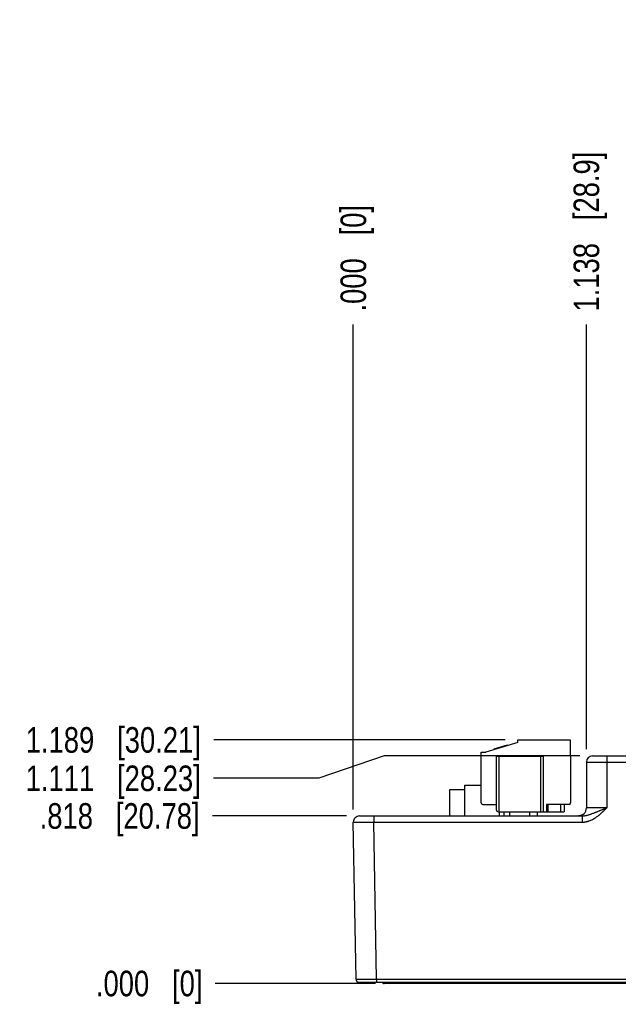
# Model space of a CAD drawing. Header units: inches. Extents: x 0 to 34, y 0 to 22.
# Tile 3 of 70: x 5.6 to 8.6, y 6.3 to 11.1. Entities that reach past the tile are written whole.
import ezdxf

# ---------------------------------------------------------------- set-up
doc = ezdxf.new("R2010")
doc.units = ezdxf.units.IN
doc.header["$LTSCALE"] = 1.87
doc.header["$MEASUREMENT"] = 0
doc.layers.get('0').update_dxf_attribs({"linetype": 'CONTINUOUS'})
doc.layers.add('DIMENSIONS', color=7, linetype='CONTINUOUS')
doc.styles.get("Standard").update_dxf_attribs({"font": 'txt', "width": 0.8})
doc.dimstyles.new('DIMSTYLE_1', dxfattribs={"dimtxt": 0.125, "dimasz": 0.18, "dimexe": 0.18, "dimexo": 0.0625, "dimgap": 0.09, "dimtad": 0, "dimtih": 1, "dimtoh": 1, "dimdec": 3, "dimzin": 4, "dimdsep": 46, "dimtxsty": 'STANDARD', "dimblk": '_FILLED', "dimblk1": '_FILLED', "dimblk2": '_FILLED', "dimcen": 0.09, "dimadec": 0, "dimazin": 0, "dimtp": 0.01, "dimtm": 0.01, "dimtfac": 1, "dimtdec": 3, "dimtofl": 0, "dimtmove": 0, "dimatfit": 3, "dimldrblk": '_FILLED', "dimfxl": 1, "dimtolj": 1, "dimtzin": 4, "dimarcsym": 0})

# ---------------------------------------------------------------- blocks, each defined once
blk = doc.blocks.new('*D0')
at = {"layer": 'DIMENSIONS', "color": 2, "linetype": 'CONTINUOUS'}
blk.add_line((8.4019, 7.4987), (8.4019, 9.5732), dxfattribs=at)
at = {"layer": 'DIMENSIONS', "color": 2, "linetype": 'CONTINUOUS', "insert": (8.3394, 9.6357), "char_height": 0.125, "width": 1.225, "attachment_point": 1, "rotation": 90, "line_spacing_factor": 0.9}
blk.add_mtext('1.138{\\Ftxt.shx;\\W1.000000;\\H0.125000; }[28.9]', dxfattribs=at)
blk = doc.blocks.new('_FILLED')
at = {"color": 0, "linetype": 'BYBLOCK'}
blk.add_solid([(0, 0), (-1, 0.174), (-1, -0.174)], dxfattribs=at)
blk = doc.blocks.new('*D1')
at = {"layer": 'DIMENSIONS', "color": 2, "linetype": 'CONTINUOUS'}
blk.add_line((7.2641, 7.205), (7.2641, 9.5732), dxfattribs=at)
at = {"layer": 'DIMENSIONS', "color": 2, "linetype": 'CONTINUOUS', "insert": (7.2016, 9.6357), "char_height": 0.125, "width": 0.825, "attachment_point": 1, "rotation": 90, "line_spacing_factor": 0.9}
blk.add_mtext('.000{\\Ftxt.shx;\\W1.000000;\\H0.125000; }[0]', dxfattribs=at)
blk = doc.blocks.new('*D2')
at = {"layer": 'DIMENSIONS', "color": 2, "linetype": 'CONTINUOUS'}
blk.add_line((10.1148, 7.5674), (10.1148, 9.5732), dxfattribs=at)
at = {"layer": 'DIMENSIONS', "color": 2, "linetype": 'CONTINUOUS', "insert": (10.0523, 9.6357), "char_height": 0.125, "width": 1.325, "attachment_point": 1, "rotation": 90, "line_spacing_factor": 0.9}
blk.add_mtext('2.851{\\Ftxt.shx;\\W1.000000;\\H0.125000; }[72.41]', dxfattribs=at)
blk = doc.blocks.new('*D3')
at = {"layer": 'DIMENSIONS', "color": 2, "linetype": 'CONTINUOUS'}
blk.add_line((14.4351, 7.5814), (14.4351, 9.5732), dxfattribs=at)
at = {"layer": 'DIMENSIONS', "color": 2, "linetype": 'CONTINUOUS', "insert": (14.3726, 9.6357), "char_height": 0.125, "width": 1.425, "attachment_point": 1, "rotation": 90, "line_spacing_factor": 0.9}
blk.add_mtext('7.171{\\Ftxt.shx;\\W1.000000;\\H0.125000; }[182.14]', dxfattribs=at)
blk = doc.blocks.new('*D4')
at = {"layer": 'DIMENSIONS', "color": 2, "linetype": 'CONTINUOUS'}
blk.add_line((7.2316, 7.173), (6.5759, 7.173), dxfattribs=at)
at = {"layer": 'DIMENSIONS', "color": 2, "linetype": 'CONTINUOUS', "insert": (6.5134, 7.2355), "char_height": 0.125, "width": 1.225, "attachment_point": 3, "line_spacing_factor": 0.9}
blk.add_mtext('.818{\\Ftxt.shx;\\W1.000000;\\H0.125000; }[20.78]', dxfattribs=at)
blk = doc.blocks.new('*D5')
at = {"layer": 'DIMENSIONS', "color": 2, "linetype": 'CONTINUOUS'}
blk.add_line((7.3729, 6.3549), (6.5902, 6.3549), dxfattribs=at)
at = {"layer": 'DIMENSIONS', "color": 2, "linetype": 'CONTINUOUS', "insert": (6.5277, 6.4174), "char_height": 0.125, "width": 0.825, "attachment_point": 3, "line_spacing_factor": 0.9}
blk.add_mtext('.000{\\Ftxt.shx;\\W1.000000;\\H0.125000; }[0]', dxfattribs=at)
blk = doc.blocks.new('*D6')
at = {"layer": 'DIMENSIONS', "color": 2, "linetype": 'CONTINUOUS'}
for p, q in [((7.415, 7.4662), (7.0952, 7.3568)), ((8.3694, 7.4662), (7.415, 7.4662)), ((7.0952, 7.3568), (6.5819, 7.3568))]:
    blk.add_line(p, q, dxfattribs=at)
at = {"layer": 'DIMENSIONS', "color": 2, "linetype": 'CONTINUOUS', "insert": (6.5194, 7.4193), "char_height": 0.125, "width": 1.325, "attachment_point": 3, "line_spacing_factor": 0.9}
blk.add_mtext('1.111{\\Ftxt.shx;\\W1.000000;\\H0.125000; }[28.23]', dxfattribs=at)
blk = doc.blocks.new('*D7')
at = {"layer": 'DIMENSIONS', "color": 2, "linetype": 'CONTINUOUS'}
blk.add_line((8.0047, 7.5442), (6.5823, 7.5442), dxfattribs=at)
at = {"layer": 'DIMENSIONS', "color": 2, "linetype": 'CONTINUOUS', "insert": (6.5198, 7.6067), "char_height": 0.125, "width": 1.325, "attachment_point": 3, "line_spacing_factor": 0.9}
blk.add_mtext('1.189{\\Ftxt.shx;\\W1.000000;\\H0.125000; }[30.21]', dxfattribs=at)

msp = doc.modelspace()

# ---------------------------------------------------------------- linework, layer by layer
at = {"color": 7, "linetype": 'CONTINUOUS'}
for p, q in [((8.0672, 7.532), (7.9117, 7.4845)), ((8.0157, 7.5184), (7.9501, 7.4983)), ((7.955, 7.4998), (7.9556, 7.4979)), ((7.9616, 7.5018), (7.9622, 7.4999)), ((7.9682, 7.5038), (7.9687, 7.5019)), ((7.9764, 7.5063), (7.9769, 7.5044)), ((7.9911, 7.5108), (7.9917, 7.5089)), ((7.9993, 7.5133), (7.9999, 7.5115)), ((8.0059, 7.5153), (8.0065, 7.5135)), ((8.0125, 7.5174), (8.013, 7.5155)), ((8.0141, 7.5179), (8.0147, 7.516)), ((8.0157, 7.5184), (8.0163, 7.5165)), ((8.0672, 7.532), (8.0672, 7.5442)), ((8.0672, 7.5442), (8.3231, 7.5442)), ((8.3231, 7.5442), (8.3231, 7.4655)), ((7.8881, 7.2372), (7.8881, 7.4852)), ((7.8881, 7.4852), (7.9117, 7.4852)), ((7.9117, 7.4852), (7.9117, 7.4845)), ((7.9501, 7.4983), (7.9507, 7.4964)), ((7.9518, 7.4988), (7.9523, 7.4969)), ((7.9629, 7.2017), (7.9629, 7.4655)), ((7.9629, 7.4655), (8.1913, 7.4655)), ((7.9747, 7.4655), (7.9747, 7.1939)), ((8.1794, 7.1939), (8.1794, 7.4655)), ((8.1913, 7.4655), (8.1913, 7.1939)), ((8.3231, 7.4655), (8.3251, 7.4655)), ((8.3251, 7.4655), (8.3251, 7.2372)), ((8.4319, 7.4662), (10.094, 7.4662)), ((8.5019, 7.4662), (8.5019, 7.4359)), ((8.4019, 7.4362), (8.4019, 7.2124)), ((8.502, 7.4359), (8.502, 7.2128)), ((8.502, 7.4359), (10.094, 7.4359)), ((7.8081, 7.173), (7.8081, 7.3226)), ((7.8081, 7.3226), (7.8881, 7.3226)), ((7.7346, 7.173), (7.7346, 7.3026)), ((7.7346, 7.3026), (7.8081, 7.3026)), ((7.896, 7.2293), (7.9629, 7.2293)), ((8.207, 7.2293), (8.207, 7.1939)), ((8.3172, 7.2293), (8.207, 7.2293)), ((8.2149, 7.1939), (8.2149, 7.2293)), ((8.2779, 7.1939), (8.2779, 7.2293)), ((8.2936, 7.2293), (8.2936, 7.1939)), ((7.2941, 7.173), (8.3811, 7.173)), ((7.3641, 7.173), (7.3641, 7.1428)), ((7.9708, 7.1939), (8.2936, 7.1939)), ((7.9767, 7.1939), (7.9767, 7.173)), ((8.0003, 7.173), (8.0003, 7.1939)), ((8.0279, 7.173), (8.0279, 7.1939)), ((8.1263, 7.173), (8.1263, 7.1939)), ((8.1617, 7.1939), (8.1617, 7.173)), ((8.3635, 7.173), (8.3633, 7.173)), ((8.3637, 7.1731), (8.3635, 7.173)), ((8.364, 7.1731), (8.3637, 7.1731)), ((8.3643, 7.1731), (8.364, 7.1731)), ((8.3646, 7.1731), (8.3643, 7.1731)), ((8.365, 7.1731), (8.3646, 7.1731)), ((8.3813, 7.1778), (8.3805, 7.1773)), ((8.3811, 7.173), (8.3811, 7.1428)), ((8.3816, 7.1779), (8.3812, 7.1777)), ((7.2774, 6.3757), (7.2641, 7.1425)), ((7.3774, 6.3758), (7.3641, 7.1428)), ((7.3641, 7.1428), (8.3811, 7.1428)), ((7.2774, 6.3757), (7.3774, 6.3758)), ((7.2924, 6.3609), (14.2484, 6.3609)), ((7.3774, 6.3758), (7.3774, 6.3609)), ((7.3774, 6.3758), (14.1634, 6.3758)), ((7.4145, 6.355), (7.4152, 6.3549)), ((14.1402, 6.3549), (7.4152, 6.3549)), ((7.4354, 6.3549), (7.4354, 6.3609))]:
    msp.add_line(p, q, dxfattribs=at)
for points in [[(8.3633, 7.173), (8.363, 7.173), (8.3629, 7.173)], [(8.3809, 7.1775), (8.3805, 7.1774), (8.3802, 7.1772), (8.3798, 7.177), (8.3795, 7.1769), (8.3792, 7.1767), (8.3788, 7.1765), (8.3785, 7.1764), (8.3782, 7.1762), (8.3778, 7.1761), (8.3775, 7.176), (8.3772, 7.1758), (8.3768, 7.1757), (8.3765, 7.1756), (8.3762, 7.1755), (8.3759, 7.1754), (8.3756, 7.1752), (8.3753, 7.1751), (8.3749, 7.175), (8.3746, 7.1749), (8.3743, 7.1748), (8.374, 7.1747), (8.3737, 7.1746), (8.3734, 7.1746), (8.3731, 7.1745), (8.3728, 7.1744), (8.3725, 7.1743), (8.3722, 7.1742), (8.372, 7.1742), (8.3717, 7.1741), (8.3714, 7.174), (8.3711, 7.174), (8.3708, 7.1739), (8.3706, 7.1739), (8.3703, 7.1738), (8.37, 7.1737), (8.3698, 7.1737), (8.3695, 7.1737), (8.3693, 7.1736), (8.369, 7.1736), (8.3688, 7.1735), (8.3685, 7.1735), (8.3683, 7.1735), (8.3681, 7.1734), (8.3678, 7.1734), (8.3676, 7.1734), (8.3674, 7.1733), (8.3671, 7.1733), (8.3669, 7.1733), (8.3667, 7.1733), (8.3665, 7.1732), (8.3663, 7.1732), (8.3661, 7.1732), (8.3659, 7.1732), (8.3657, 7.1732), (8.3655, 7.1731), (8.3653, 7.1731), (8.3652, 7.1731), (8.365, 7.1731)], [(7.4062, 6.3609), (7.4063, 6.3607), (7.4066, 6.3601), (7.4069, 6.3595), (7.4073, 6.3589), (7.4078, 6.3584), (7.4082, 6.3578), (7.4088, 6.3574), (7.4093, 6.3569), (7.4099, 6.3565), (7.4105, 6.3562), (7.4111, 6.3558), (7.4118, 6.3556), (7.4124, 6.3553), (7.4131, 6.3552), (7.4138, 6.355), (7.4145, 6.355)]]:
    msp.add_lwpolyline(points, dxfattribs=at)
for centre, radius, start, end in [((8.4319, 7.4362), 0.03, 90, 180), ((7.896, 7.2372), 0.00787, 180, 270), ((8.3172, 7.2372), 0.00787, 270, 360), ((8.3626, 7.2124), 0.0394, 270.1441, 360), ((7.2941, 7.143), 0.03, 90.0012, 181), ((7.9708, 7.2017), 0.00787, 180, 270), ((7.2924, 6.3759), 0.015, 181, 270), ((7.4152, 6.3648), 0.00984, 203.0401, 269.9996)]:
    msp.add_arc(centre, radius, start, end, dxfattribs=at)
for points, knots in [([(8.4019, 7.4362), (8.4019, 7.4362), (8.4019, 7.4362), (8.402, 7.4362), (8.402, 7.4362), (8.402, 7.4362), (8.402, 7.4362), (8.402, 7.4362), (8.402, 7.4362), (8.402, 7.4362), (8.4021, 7.4362), (8.4021, 7.4362), (8.4022, 7.4362), (8.4023, 7.4362), (8.4024, 7.4362), (8.4026, 7.4361), (8.4027, 7.4361), (8.4029, 7.4361), (8.4031, 7.4361), (8.4034, 7.4361), (8.4039, 7.4361), (8.4044, 7.4361), (8.405, 7.4361), (8.4056, 7.4361), (8.4063, 7.4361), (8.407, 7.4361), (8.4078, 7.4361), (8.4087, 7.4361), (8.4099, 7.4361), (8.4116, 7.4361), (8.4138, 7.4361), (8.4162, 7.436), (8.4189, 7.436), (8.4217, 7.436), (8.4247, 7.436), (8.4279, 7.436), (8.4313, 7.436), (8.4349, 7.436), (8.4399, 7.436), (8.4466, 7.436), (8.455, 7.4359), (8.4638, 7.4359), (8.473, 7.4359), (8.4825, 7.4359), (8.4922, 7.4359), (8.4987, 7.4359), (8.502, 7.4359)], [0, 0, 0, 0, 0.000009, 0.000026, 0.000084, 0.00018, 0.000313, 0.000483, 0.00069, 0.000935, 0.001218, 0.001896, 0.002724, 0.003703, 0.004831, 0.006109, 0.007537, 0.009114, 0.010841, 0.01474, 0.019233, 0.024316, 0.029987, 0.036242, 0.043078, 0.050491, 0.058475, 0.067026, 0.076139, 0.09603, 0.118097, 0.14229, 0.168549, 0.19681, 0.227007, 0.259066, 0.29291, 0.328457, 0.365622, 0.444444, 0.528616, 0.617328, 0.709724, 0.804916, 0.901986, 1, 1, 1, 1]), ([(8.3811, 7.1428), (8.3841, 7.1428), (8.3886, 7.143), (8.3945, 7.1437), (8.3989, 7.1444), (8.4033, 7.1453), (8.4077, 7.1464), (8.412, 7.1477), (8.4177, 7.1496), (8.4246, 7.1524), (8.4327, 7.1563), (8.4405, 7.1606), (8.4481, 7.1655), (8.4542, 7.1698), (8.459, 7.1734), (8.4625, 7.1761), (8.466, 7.179), (8.4706, 7.1828), (8.475, 7.1868), (8.4795, 7.1908), (8.4827, 7.1939), (8.486, 7.197), (8.4892, 7.2001), (8.4924, 7.2033), (8.4956, 7.2064), (8.4988, 7.2096), (8.5009, 7.2117), (8.502, 7.2128)], [0, 0, 0, 0, 0.062484, 0.093736, 0.124987, 0.156238, 0.18749, 0.218742, 0.249993, 0.312487, 0.374983, 0.43748, 0.499979, 0.562479, 0.593731, 0.624984, 0.656236, 0.687488, 0.74999, 0.781242, 0.812493, 0.843744, 0.874995, 0.906247, 0.937498, 0.968749, 1, 1, 1, 1]), ([(8.3811, 7.173), (8.3824, 7.173), (8.3851, 7.1731), (8.3903, 7.1735), (8.3955, 7.1742), (8.4007, 7.1753), (8.4058, 7.1764), (8.4108, 7.1778), (8.4158, 7.1793), (8.4195, 7.1805), (8.4232, 7.1818), (8.4281, 7.1836), (8.4343, 7.1858), (8.4404, 7.1882), (8.4453, 7.1902), (8.449, 7.1916), (8.4527, 7.1931), (8.4577, 7.1951), (8.4627, 7.1971), (8.4677, 7.1991), (8.4714, 7.2006), (8.4752, 7.2021), (8.479, 7.2036), (8.4828, 7.2052), (8.486, 7.2064), (8.4885, 7.2074), (8.4904, 7.2082), (8.4924, 7.209), (8.494, 7.2096), (8.4952, 7.2101), (8.4965, 7.2106), (8.4981, 7.2112), (8.5, 7.212), (8.5013, 7.2125), (8.5019, 7.2127)], [0, 0, 0, 0, 0.031063, 0.062026, 0.123685, 0.154414, 0.185084, 0.24631, 0.276897, 0.307487, 0.338095, 0.368736, 0.430172, 0.491908, 0.522914, 0.554023, 0.585239, 0.616569, 0.679574, 0.711245, 0.743021, 0.774899, 0.80687, 0.838923, 0.871048, 0.887133, 0.903231, 0.919341, 0.935461, 0.943524, 0.951588, 0.967722, 0.98386, 1, 1, 1, 1]), ([(8.502, 7.2127), (8.4987, 7.2127), (8.4922, 7.2127), (8.4825, 7.2127), (8.473, 7.2127), (8.4638, 7.2127), (8.455, 7.2127), (8.4466, 7.2127), (8.4399, 7.2127), (8.4348, 7.2127), (8.4313, 7.2126), (8.4279, 7.2126), (8.4247, 7.2126), (8.4217, 7.2126), (8.4189, 7.2126), (8.4162, 7.2126), (8.4138, 7.2126), (8.4116, 7.2126), (8.4099, 7.2125), (8.4087, 7.2125), (8.4078, 7.2125), (8.407, 7.2125), (8.4063, 7.2125), (8.4056, 7.2125), (8.405, 7.2125), (8.4044, 7.2125), (8.4039, 7.2125), (8.4034, 7.2125), (8.4031, 7.2125), (8.4029, 7.2125), (8.4027, 7.2124), (8.4026, 7.2124), (8.4024, 7.2124), (8.4023, 7.2124), (8.4022, 7.2124), (8.4021, 7.2124), (8.4021, 7.2124), (8.402, 7.2124), (8.402, 7.2124), (8.402, 7.2124), (8.402, 7.2124), (8.402, 7.2124), (8.402, 7.2124), (8.4019, 7.2124), (8.4019, 7.2124)], [0, 0, 0, 0, 0.098017, 0.195091, 0.290286, 0.382686, 0.471399, 0.555572, 0.634394, 0.671559, 0.707105, 0.740948, 0.773006, 0.803202, 0.831462, 0.85772, 0.88191, 0.903977, 0.923865, 0.932978, 0.941528, 0.949511, 0.956923, 0.963758, 0.970012, 0.975682, 0.980765, 0.985257, 0.989156, 0.990882, 0.992458, 0.993886, 0.995164, 0.996292, 0.99727, 0.998098, 0.998776, 0.999304, 0.999512, 0.999682, 0.999815, 0.999912, 0.999972, 1, 1, 1, 1]), ([(7.2641, 7.1425), (7.2641, 7.1425), (7.2641, 7.1425), (7.2641, 7.1425), (7.2641, 7.1425), (7.2641, 7.1425), (7.2641, 7.1425), (7.2641, 7.1425), (7.2641, 7.1425), (7.2641, 7.1425), (7.2642, 7.1425), (7.2642, 7.1425), (7.2643, 7.1425), (7.2644, 7.1425), (7.2645, 7.1425), (7.2647, 7.1425), (7.2648, 7.1425), (7.265, 7.1425), (7.2652, 7.1425), (7.2655, 7.1425), (7.266, 7.1425), (7.2665, 7.1425), (7.2671, 7.1425), (7.2677, 7.1425), (7.2684, 7.1425), (7.2691, 7.1425), (7.2699, 7.1425), (7.2708, 7.1425), (7.272, 7.1424), (7.2737, 7.1424), (7.2759, 7.1424), (7.2784, 7.1424), (7.281, 7.1425), (7.2838, 7.1425), (7.2868, 7.1425), (7.29, 7.1425), (7.2934, 7.1425), (7.297, 7.1425), (7.302, 7.1425), (7.3087, 7.1425), (7.3171, 7.1426), (7.3259, 7.1426), (7.3351, 7.1426), (7.3446, 7.1427), (7.3543, 7.1427), (7.3608, 7.1428), (7.3641, 7.1428)], [0, 0, 0, 0, 0.000009, 0.000026, 0.000085, 0.000181, 0.000314, 0.000484, 0.000691, 0.000937, 0.001219, 0.001898, 0.002727, 0.003705, 0.004834, 0.006112, 0.00754, 0.009118, 0.010845, 0.014744, 0.019238, 0.024322, 0.029993, 0.036249, 0.043086, 0.050498, 0.058483, 0.067035, 0.076148, 0.096039, 0.118108, 0.142301, 0.16856, 0.196822, 0.227019, 0.259079, 0.292923, 0.32847, 0.365635, 0.444456, 0.528627, 0.617336, 0.709731, 0.80492, 0.901988, 1, 1, 1, 1])]:
    msp.add_open_spline(points, degree=3, knots=knots, dxfattribs=at)

# ---------------------------------------------------------------- dimensions: what is measured, and where the dimension line sits
at = {"layer": 'DIMENSIONS', "color": 2, "linetype": 'CONTINUOUS'}
for feature_location, offset, dtype, origin, picture, middle in [((14.4351, 7.5814), (0, 1.9918), 1, (7.2641, 7.5189), '*D3', (14.4351, 10.3482)), ((10.1148, 7.5674), (0, 2.0058), 1, (7.2641, 7.5049), '*D2', (10.1148, 10.2982)), ((8.4019, 7.4987), (0, 2.0745), 1, (7.2641, 7.1425), '*D0', (8.4019, 10.2482)), ((7.2640553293, 7.2050112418), (0, 2.3681456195), 1, (7.2640553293, 7.1425112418), '*D1', (7.2640553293, 10.0481568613)), ((8.0047, 7.5442), (-1.4224, 0), 0, (8.0672, 6.3549), '*D7', (5.5573, 7.5442)), ((8.3694, 7.4662), (-1.7876, -0.1094), 0, (8.4319, 6.3549), '*D6', (5.5569, 7.3568)), ((7.2316, 7.173), (-0.6556, 0), 0, (7.4354, 6.3549), '*D4', (5.6509, 7.173)), ((7.3728690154, 6.3549481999), (-0.7826809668, 0), 0, (7.4353690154, 6.3549481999), '*D5', (5.8651880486, 6.3549481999))]:
    dim = msp.add_ordinate_dim(feature_location=feature_location, offset=offset, dtype=dtype, origin=origin, dimstyle='DIMSTYLE_1', dxfattribs=at)
    dim.commit()
    dim.dimension.update_dxf_attribs({"geometry": picture, "text_midpoint": middle})

doc.saveas('drawing.dxf')
